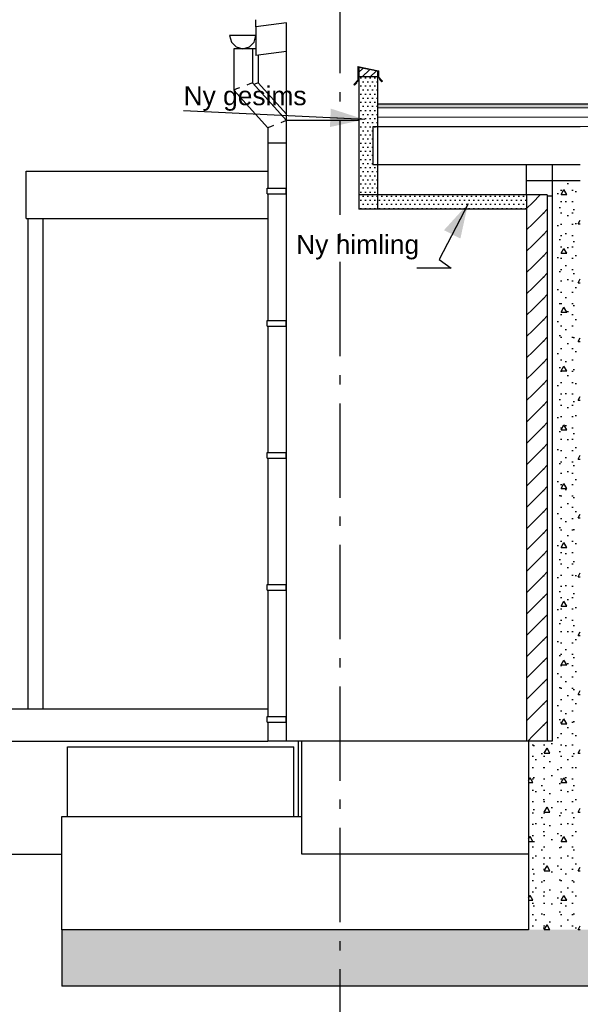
# Model space of a CAD drawing. Header units: millimetres. Extents: x -82116 to -58044, y -2070 to 12890.
# Tile 4 of 65: x -79371 to -76398, y 2255 to 7474. Entities that reach past the tile are written whole.
import ezdxf
from ezdxf.enums import TextEntityAlignment as Align

# ---------------------------------------------------------------- set-up
doc = ezdxf.new("R2010")
doc.units = ezdxf.units.MM
doc.header["$LTSCALE"] = 0.5
doc.header["$MEASUREMENT"] = 0
doc.linetypes.add('Akselinje', pattern=[1500, 1000, -200, 100, -200])
doc.linetypes.add('PLINE', pattern=[0])
for name, color, linetype in [('216- Direkte fundamentering', 7, 'Continuous'), ('216- Direkte fundamentering (Skravur)', 7, 'Continuous'), ('222- Søyler (Nye konstruksjoner)', 7, 'Continuous'), ('223- Bjelker', 7, 'Continuous'), ('232- Ikke-bærende yttervegger', 7, 'Continuous'), ('232- Ikke-bærende yttervegger (Skravur)', 7, 'Continuous'), ('235- Utvendig kledning og overflate(Nye konstruksjoner)', 7, 'Continuous'), ('2411 Bærende innervegger betong', 7, 'Continuous'), ('2411 Bærende innervegger betong (Skravur)', 7, 'Continuous'), ('252- Gulv på grunn_ bunnplate(Nye konstruksjoner)', 7, 'Continuous'), ('256- Faste himlinger og overflatebehandling (Skravur)(Nye konstruksjoner)', 7, 'Continuous'), ('256- Faste himlinger og overflatebehandling(Nye konstruksjoner)', 7, 'Continuous'), ('26-- Yttertak(Nye konstruksjoner)', 7, 'Continuous'), ('261- Primærkonstruksjon (tak)', 7, 'Continuous'), ('261- Primærkonstruksjon (tak)(Nye konstruksjoner)', 7, 'Continuous'), ('262- Taktekking (Skravur)(Nye konstruksjoner)', 7, 'Continuous'), ('265- Gesimser_ takrenner og nedløp (Skravur)(Nye konstruksjoner)', 7, 'Continuous'), ('265- Gesimser_ takrenner og nedløp(Nye konstruksjoner)', 7, 'Continuous'), ('82-- Modullinjer', 7, 'Continuous'), ('832- Tekst bygning(Nye konstruksjoner)', 7, 'Continuous')]:
    doc.layers.add(name, color=color, linetype=linetype)
doc.layers.add('262- Taktekking(Nye konstruksjoner)', color=7, linetype='Continuous', lineweight=0)
doc.styles.add('GENERATED_STYLE_1', font='arial.ttf')
doc.styles.add('GENERATED_STYLE_3', font='arial.ttf')
doc.dimstyles.new('GENERATED_STYLE__2', dxfattribs={"dimtxt": 0.18, "dimasz": 182.4, "dimexe": 0.18, "dimexo": 0.0625, "dimgap": 0, "dimtad": 0, "dimtih": 1, "dimtoh": 1, "dimdec": 4, "dimzin": 0, "dimdsep": 46, "dimcen": 0.09, "dimadec": 0, "dimazin": 0, "dimtfac": 1, "dimtdec": 4, "dimtmove": 0, "dimatfit": 3, "dimldrblk": 'ARROWHEAD_5', "dimfxl": 1, "dimtolj": 1, "dimtzin": 0, "dimarcsym": 0})
pattern_1 = [(0, (0, 0), (0, 311.7692), [30, -150]), (0, (90, 155.9), (0, 311.7692), [30, -150]), (60, (0, 0), (-270, 155.8846), [30, -150]), (60, (180, 0), (-270, 155.8846), [30, -150]), (120, (30, 0), (270, 155.8846), [30, -150]), (120, (210, 0), (270, 155.8846), [30, -150]), (0, (0, 30), (0, 60.000002), [0, -60, 0, -90.000004]), (45, (30, 30), (-42.42641, 42.42641), [0, -45, 0, -75.000003])]
pattern_2 = [(0, (0, 0), (0, 43.30127), [0, -25]), (0, (12.5, 21.65), (0, 43.30127), [0, -25])]
pattern_3 = [(45, (0, 0), (-79.54951, 79.54951), []), (45, (-26.52, 26.52), (-79.54951, 79.54951), [])]

# ---------------------------------------------------------------- blocks, each defined once
blk = doc.blocks.new('Standard grid marker[1]', base_point=(-77673.2, 12390))
at = {"layer": '82-- Modullinjer', "linetype": 'Akselinje'}
blk.add_line((-77673.2, 12190), (-77673.2, 1550), dxfattribs=at)
at = {"layer": '82-- Modullinjer', "style": 'GENERATED_STYLE_1'}
for tag, p in [('AC_MarkerText_1_0', (-77673.2, 12727.5)), ('AC_MarkerText_1_1', (-77673.2, 1187.5))]:
    blk.add_attdef(tag, text='', height=175, rotation=360, dxfattribs=at).set_placement(p, align=Align.TOP_CENTER)
blk = doc.blocks.new('ARROWHEAD_5')
at = {"linetype": 'Continuous'}
blk.add_hatch(color=256, dxfattribs=at).paths.add_polyline_path([(-1, 0.2679), (0, 0), (-1, -0.2679)])
blk.add_line((0, 0), (-1, 0), dxfattribs=at)

msp = doc.modelspace()

# ---------------------------------------------------------------- hatches: boundary and pattern name
at = {"layer": '216- Direkte fundamentering (Skravur)', "linetype": 'Continuous'}
h = msp.add_hatch(dxfattribs=at)
h.set_pattern_fill('Betong_strukturell', color=256, style=0, pattern_type=2)
h.set_pattern_definition(pattern_1)
h.paths.add_polyline_path([(-76673.2, 3650), (-76673.2, 2650), (-76398.2, 2650), (-76398.2, 3650)])
h = msp.add_hatch(dxfattribs=at)
h.set_pattern_fill('Betong_strukturell', color=256, style=0, pattern_type=2)
h.set_pattern_definition(pattern_1)
h.paths.add_polyline_path([(-79148.2, 2350), (-74398.2, 2350), (-74398.2, 2650), (-79148.2, 2650)])
at = {"layer": '232- Ikke-bærende yttervegger (Skravur)', "linetype": 'Continuous'}
h = msp.add_hatch(dxfattribs=at)
h.set_pattern_fill('Skrålinjer_2', color=256, style=0, pattern_type=2)
h.set_pattern_definition([(45, (0, 0), (-56.56854, 56.56854), [80, 0])])
h.paths.add_polyline_path([(-76573.2, 6545), (-76683.2, 6545), (-76683.2, 3650), (-76573.2, 3650)])
at = {"layer": '2411 Bærende innervegger betong (Skravur)', "linetype": 'Continuous'}
h = msp.add_hatch(dxfattribs=at)
h.set_pattern_fill('Betong_strukturell', color=256, style=0, pattern_type=2)
h.set_pattern_definition(pattern_1)
h.paths.add_polyline_path([(-76548.2, 3650), (-76398.2, 3650), (-76398.2, 6620), (-76548.2, 6620)])
at = {"layer": '256- Faste himlinger og overflatebehandling (Skravur)(Nye konstruksjoner)', "linetype": 'Continuous'}
h = msp.add_hatch(dxfattribs=at)
h.set_pattern_fill('Prikker_tett', color=256, style=0, pattern_type=2)
h.set_pattern_definition(pattern_2)
h.paths.add_polyline_path([(-77573.2, 6470), (-76683.2, 6470), (-76683.2, 6545), (-77573.2, 6545)])
at = {"layer": '262- Taktekking (Skravur)(Nye konstruksjoner)', "linetype": 'Continuous'}
msp.add_hatch(color=256, dxfattribs=at).paths.add_polyline_path([(-77473.2, 7025.1), (-68788.2, 7025.1), (-68788.2, 7027.1), (-77473.2, 7027.1)])
h = msp.add_hatch(dxfattribs=at)
h.set_pattern_fill('Prikker_tett', color=256, style=0, pattern_type=2)
h.set_pattern_definition(pattern_2)
h.paths.add_polyline_path([(-77473.2, 6905.1), (-68788.2, 6905.1), (-68788.2, 6907.1), (-77473.2, 6907.1)])
at = {"layer": '262- Taktekking(Nye konstruksjoner)', "linetype": 'Continuous'}
msp.add_hatch(color=256, dxfattribs=at).paths.add_polyline_path([(-77473.2, 7025.1), (-77473.2, 7007.1), (-68788.2, 7007.1), (-68788.2, 7025.1)])
at = {"layer": '265- Gesimser_ takrenner og nedløp (Skravur)(Nye konstruksjoner)', "linetype": 'Continuous'}
h = msp.add_hatch(dxfattribs=at)
h.set_pattern_fill('Skrålinjer_4', color=256, style=0, pattern_type=2)
h.set_pattern_definition(pattern_3)
h.paths.add_polyline_path([(-77577.2, 7224.9), (-77575.2, 7222.4), (-77471.2, 7201.6), (-77469.2, 7203.3)])
h = msp.add_hatch(dxfattribs=at)
h.set_pattern_fill('Skrålinjer_4', color=256, style=0, pattern_type=2)
h.set_pattern_definition(pattern_3)
h.paths.add_polyline_path([(-77577.2, 7152.8), (-77575.2, 7152), (-77575.2, 7222.4), (-77577.2, 7224.9)])
for points in [[(-77575.2, 7152), (-77573.2, 7152), (-77573.2, 7170), (-77573.2, 7220), (-77575.2, 7222.4)], [(-77575.2, 7222.4), (-77573.2, 7220), (-77473.2, 7200), (-77471.2, 7201.6)], [(-77471.2, 7201.6), (-77473.2, 7200), (-77473.2, 7170), (-77471.2, 7170)]]:
    msp.add_hatch(color=256, dxfattribs=at).paths.add_polyline_path(points)
h = msp.add_hatch(dxfattribs=at)
h.set_pattern_fill('Skrålinjer_1', color=256, style=0, pattern_type=2)
h.set_pattern_definition([(45, (0, 0), (-21.213203, 21.213203), [])])
h.paths.add_polyline_path([(-77573.2, 7170), (-77473.2, 7170), (-77473.2, 7200), (-77573.2, 7220)])
h = msp.add_hatch(dxfattribs=at)
h.set_pattern_fill('Skrålinjer_4', color=256, style=0, pattern_type=2)
h.set_pattern_definition(pattern_3)
h.paths.add_polyline_path([(-77471.2, 7170), (-77469.2, 7170.8), (-77469.2, 7203.3), (-77471.2, 7201.6)])
h = msp.add_hatch(dxfattribs=at)
h.set_pattern_fill('Skrålinjer_4', color=256, style=0, pattern_type=2)
h.set_pattern_definition(pattern_3)
h.paths.add_polyline_path([(-77597.8, 7132.2), (-77596.4, 7130.8), (-77575.2, 7152), (-77577.2, 7152.8)])
h = msp.add_hatch(dxfattribs=at)
h.set_pattern_fill('Prikker_tett', color=256, style=0, pattern_type=2)
h.set_pattern_definition(pattern_2)
h.paths.add_polyline_path([(-77573.2, 7170), (-77573.2, 6545), (-77473.2, 6545), (-77473.2, 6705), (-77498.2, 6705), (-77498.2, 6905.1), (-77473.2, 6905.1), (-77473.2, 7170)])
h = msp.add_hatch(dxfattribs=at)
h.set_pattern_fill('Skrålinjer_4', color=256, style=0, pattern_type=2)
h.set_pattern_definition(pattern_3)
h.paths.add_polyline_path([(-77469.2, 7170.8), (-77471.2, 7170), (-77449.9, 7148.8), (-77448.5, 7150.2)])
h = msp.add_hatch(dxfattribs=at)
h.set_pattern_fill('Skrålinjer_4', color=256, style=0, pattern_type=2)
h.set_pattern_definition(pattern_3)
h.paths.add_polyline_path([(-77461.3, 7158.7), (-77462.7, 7157.3), (-77452.1, 7146.7), (-77450.7, 7148.1)])
h = msp.add_hatch(dxfattribs=at)
h.set_pattern_fill('Skrålinjer_4', color=256, style=0, pattern_type=2)
h.set_pattern_definition(pattern_3)
h.paths.add_polyline_path([(-77598.5, 7130.4), (-77597.8, 7128.7), (-77596, 7127.9), (-77594.3, 7128.7), (-77595.7, 7130.1), (-77596.4, 7130.8), (-77597.8, 7132.2)])
h = msp.add_hatch(dxfattribs=at)
h.set_pattern_fill('Skrålinjer_4', color=256, style=0, pattern_type=2)
h.set_pattern_definition(pattern_3)
h.paths.add_polyline_path([(-77595.7, 7130.1), (-77594.3, 7128.7), (-77583.6, 7139.3), (-77585.1, 7140.7)])
h = msp.add_hatch(dxfattribs=at)
h.set_pattern_fill('Skrålinjer_4', color=256, style=0, pattern_type=2)
h.set_pattern_definition(pattern_3)
h.paths.add_polyline_path([(-77450.7, 7148.1), (-77452.1, 7146.7), (-77450.3, 7145.9), (-77448.5, 7146.7), (-77447.8, 7148.4), (-77448.5, 7150.2), (-77449.9, 7148.8)])

# ---------------------------------------------------------------- linework, layer by layer
at = {"layer": '216- Direkte fundamentering', "linetype": 'PLINE'}
for p, q in [((-76673.2, 3650), (-76673.2, 2650)), ((-76573.2, 3650), (-76673.2, 3650)), ((-76548.2, 3650), (-76573.2, 3650)), ((-79148.2, 3250), (-77874.2, 3250)), ((-79148.2, 2650), (-79148.2, 3250)), ((-79148.2, 2650), (-79148.2, 2350)), ((-76673.2, 2650), (-79148.2, 2650)), ((-74398.2, 2350), (-79148.2, 2350))]:
    msp.add_line(p, q, dxfattribs=at)
at = {"layer": '222- Søyler (Nye konstruksjoner)', "linetype": 'PLINE'}
for p, q in [((-79327.2, 3820), (-79327.2, 6420)), ((-79247.2, 3820), (-79247.2, 6420))]:
    msp.add_line(p, q, dxfattribs=at)
at = {"layer": '223- Bjelker', "linetype": 'PLINE'}
msp.add_line((-76548.2, 6705), (-76548.2, 6620), dxfattribs=at)
at = {"layer": '232- Ikke-bærende yttervegger', "linetype": 'PLINE'}
for p, q in [((-76683.2, 6545), (-76683.2, 6470)), ((-76573.2, 6545), (-76683.2, 6545)), ((-76573.2, 6545), (-76573.2, 3650)), ((-76573.2, 6540), (-76548.2, 6540)), ((-76683.2, 6470), (-76683.2, 3650)), ((-76673.2, 3650), (-76683.2, 3650))]:
    msp.add_line(p, q, dxfattribs=at)
at = {"layer": '235- Utvendig kledning og overflate(Nye konstruksjoner)', "linetype": 'PLINE'}
for p, q in [((-77956.2, 6940), (-77956.2, 7456.8)), ((-77577.2, 7224.9), (-77577.2, 7152.8)), ((-77577.2, 7224.9), (-77575.2, 7222.4)), ((-77577.2, 7224.9), (-77469.2, 7203.3)), ((-77575.2, 7222.4), (-77575.2, 7152)), ((-77469.2, 7203.3), (-77471.2, 7201.6)), ((-77469.2, 7203.3), (-77469.2, 7170.8)), ((-77575.2, 7152), (-77596.4, 7130.8)), ((-77577.2, 7152.8), (-77575.2, 7152)), ((-77573.2, 7152), (-77575.2, 7152)), ((-77469.2, 7170.8), (-77471.2, 7170)), ((-77471.2, 7170), (-77449.9, 7148.8)), ((-77461.3, 7158.7), (-77462.7, 7157.3)), ((-77461.3, 7158.7), (-77450.7, 7148.1)), ((-77598.5, 7130.4), (-77597.8, 7128.7)), ((-77597.8, 7132.2), (-77596.4, 7130.8)), ((-77597.8, 7128.7), (-77596, 7127.9)), ((-77596.4, 7130.8), (-77595.7, 7130.1)), ((-77585.1, 7140.7), (-77595.7, 7130.1)), ((-77595.7, 7130.1), (-77594.3, 7128.7)), ((-77585.1, 7140.7), (-77583.6, 7139.3)), ((-77450.7, 7148.1), (-77452.1, 7146.7)), ((-77449.9, 7148.8), (-77450.7, 7148.1)), ((-77448.5, 7146.7), (-77450.3, 7145.9)), ((-77448.5, 7150.2), (-77449.9, 7148.8)), ((-77447.8, 7148.4), (-77448.5, 7146.7)), ((-77956.2, 3650), (-77956.2, 6940)), ((-77937.2, 6940), (-77956.2, 6940)), ((-77573.2, 6940), (-77937.2, 6940)), ((-76683.2, 6545), (-76683.2, 6705)), ((-77937.2, 3650), (-77956.2, 3650)), ((-76683.2, 3650), (-77937.2, 3650)), ((-77874.2, 3050), (-77874.2, 3650)), ((-77868.2, 3050), (-77874.2, 3050)), ((-76673.2, 3050), (-77868.2, 3050))]:
    msp.add_line(p, q, dxfattribs=at)
at = {"layer": '235- Utvendig kledning og overflate(Nye konstruksjoner)', "linetype": 'PLINE', "flags": 128}
for points in [[(-77577.2, 7152.8), (-77597.8, 7132.2), (-77598.5, 7130.4)], [(-77469.2, 7170.8), (-77448.5, 7150.2), (-77447.8, 7148.4)], [(-77462.7, 7157.3), (-77452.1, 7146.7), (-77450.3, 7145.9)], [(-77583.6, 7139.3), (-77594.3, 7128.7), (-77596, 7127.9)]]:
    msp.add_lwpolyline(points, dxfattribs=at)
at = {"layer": '2411 Bærende innervegger betong', "linetype": 'PLINE'}
for p, q in [((-76548.2, 6620), (-76683.2, 6620)), ((-76548.2, 6620), (-76548.2, 3650)), ((-76398.2, 6620), (-76548.2, 6620))]:
    msp.add_line(p, q, dxfattribs=at)
at = {"layer": '252- Gulv på grunn_ bunnplate(Nye konstruksjoner)', "linetype": 'PLINE'}
for p, q in [((-79712.5, 3820), (-78056.2, 3820)), ((-80062.5, 3650), (-78056.2, 3650)), ((-79118.2, 3620), (-77918.2, 3620)), ((-79118.2, 3250), (-79118.2, 3620)), ((-77918.2, 3250), (-77918.2, 3620)), ((-77892.2, 3250), (-77892.2, 3650)), ((-80062.5, 3050), (-79148.2, 3050))]:
    msp.add_line(p, q, dxfattribs=at)
at = {"layer": '256- Faste himlinger og overflatebehandling(Nye konstruksjoner)', "linetype": 'PLINE'}
for p, q in [((-76683.2, 6545), (-77573.2, 6545)), ((-77473.2, 6470), (-77573.2, 6470)), ((-76683.2, 6470), (-77473.2, 6470))]:
    msp.add_line(p, q, dxfattribs=at)
at = {"layer": '26-- Yttertak(Nye konstruksjoner)', "linetype": 'PLINE'}
for p, q in [((-79337.2, 6420), (-79337.2, 6670)), ((-79337.2, 6670), (-78056.2, 6670)), ((-79337.2, 6420), (-78056.2, 6420))]:
    msp.add_line(p, q, dxfattribs=at)
at = {"layer": '261- Primærkonstruksjon (tak)', "linetype": 'PLINE'}
for p, q in [((-77498.2, 6905.1), (-77498.2, 6705)), ((-77473.2, 6905.1), (-77498.2, 6905.1)), ((-76398.2, 6905.1), (-77473.2, 6905.1)), ((-76398.2, 6705), (-77498.2, 6705))]:
    msp.add_line(p, q, dxfattribs=at)
at = {"layer": '261- Primærkonstruksjon (tak)(Nye konstruksjoner)', "linetype": 'PLINE'}
for p in [(-78118.2, 7435.4), (-77956.2, 7305.5)]:
    msp.add_line(p, (-78118.2, 7284.1), dxfattribs=at)
at = {"layer": '262- Taktekking(Nye konstruksjoner)', "linetype": 'PLINE'}
for p, q in [((-77575.2, 7222.4), (-77573.2, 7220)), ((-77575.2, 7222.4), (-77471.2, 7201.6)), ((-77573.2, 7220), (-77473.2, 7200)), ((-77471.2, 7201.6), (-77473.2, 7200)), ((-77473.2, 7200), (-77473.2, 7170)), ((-77471.2, 7170), (-77473.2, 7170)), ((-77471.2, 7201.6), (-77471.2, 7170)), ((-68788.2, 7027.1), (-77473.2, 7027.1)), ((-68788.2, 7025.1), (-77473.2, 7025.1)), ((-68788.2, 7007.1), (-77473.2, 7007.1)), ((-68788.2, 6957.1), (-77473.2, 6957.1)), ((-68788.2, 6907.1), (-77473.2, 6907.1))]:
    msp.add_line(p, q, dxfattribs=at)
at = {"layer": '265- Gesimser_ takrenner og nedløp(Nye konstruksjoner)', "linetype": 'PLINE'}
for p, q in [((-78118.2, 7435.4), (-78118.2, 7473.7)), ((-77956.2, 7456.8), (-78118.2, 7435.4)), ((-78258.2, 7390), (-78248.8, 7355)), ((-78188.2, 7390), (-78258.2, 7390)), ((-78118.2, 7390), (-78188.2, 7390)), ((-78127.5, 7355), (-78118.2, 7390)), ((-78248.8, 7355), (-78223.2, 7329.4)), ((-78232.4, 7320), (-78236.2, 7320)), ((-78236.2, 7320), (-78236.2, 7100.8)), ((-78221.5, 7320), (-78232.4, 7320)), ((-78223.2, 7329.4), (-78188.2, 7320)), ((-78205.3, 7320), (-78221.5, 7320)), ((-78186.2, 7320), (-78205.3, 7320)), ((-78188.2, 7320), (-78153.2, 7329.4)), ((-78167, 7320), (-78186.2, 7320)), ((-78150.8, 7320), (-78167, 7320)), ((-78153.2, 7329.4), (-78127.5, 7355)), ((-78140, 7320), (-78150.8, 7320)), ((-78136.2, 7320), (-78140, 7320)), ((-78136.2, 7320), (-78136.2, 7139.2)), ((-78120.8, 7320), (-78136.2, 7320)), ((-78118.2, 7320), (-78120.8, 7320)), ((-78106.2, 7285.7), (-78106.2, 7139.2)), ((-77573.2, 7220), (-77573.2, 7170)), ((-77573.2, 7170), (-77573.2, 7152)), ((-77473.2, 7170), (-77573.2, 7170)), ((-77573.2, 7152), (-77573.2, 6545)), ((-77473.2, 7170), (-77473.2, 7027.1)), ((-78232.4, 7102.3), (-78236.2, 7100.8)), ((-78236.2, 7100.8), (-78056.2, 6900.8)), ((-78221.5, 7106.4), (-78232.4, 7102.3)), ((-78205.3, 7112.7), (-78221.5, 7106.4)), ((-78150.8, 7133.6), (-78167, 7127.3)), ((-78140, 7137.7), (-78150.8, 7133.6)), ((-78136.2, 7139.2), (-78140, 7137.7)), ((-78136.2, 7139.2), (-77956.2, 6939.2)), ((-78120.8, 7133.6), (-78128.5, 7130.6)), ((-78110, 7137.7), (-78120.8, 7133.6)), ((-78106.2, 7139.2), (-78110, 7137.7)), ((-78106.2, 7139.2), (-77956.2, 6972.5)), ((-78052.4, 6902.3), (-78056.2, 6900.8)), ((-78056.2, 6900.8), (-78056.2, 6820)), ((-78041.5, 6906.4), (-78052.4, 6902.3)), ((-78025.3, 6912.7), (-78041.5, 6906.4)), ((-77970.8, 6933.6), (-77987, 6927.3)), ((-77960, 6937.7), (-77970.8, 6933.6)), ((-77956.2, 6939.2), (-77960, 6937.7)), ((-77473.2, 6905.1), (-77473.2, 6470)), ((-78056.2, 6820), (-78056.2, 6580)), ((-78052.4, 6820), (-78056.2, 6820)), ((-78041.5, 6820), (-78052.4, 6820)), ((-78025.3, 6820), (-78041.5, 6820)), ((-78006.2, 6820), (-78025.3, 6820)), ((-77987, 6820), (-78006.2, 6820)), ((-77970.8, 6820), (-77987, 6820)), ((-77960, 6820), (-77970.8, 6820)), ((-77956.2, 6820), (-77960, 6820)), ((-78058.3, 6580), (-78054.3, 6580)), ((-78058.3, 6550), (-78058.3, 6580)), ((-78054.3, 6580), (-78043, 6580)), ((-78043, 6580), (-78026.2, 6580)), ((-78026.2, 6580), (-78006.3, 6580)), ((-78006.3, 6580), (-77958.3, 6580)), ((-77958.3, 6580), (-77956.3, 6580)), ((-77958.3, 6550), (-77958.3, 6580)), ((-77956.3, 6550), (-77956.3, 6580)), ((-78058.3, 6550), (-78054.3, 6550)), ((-78056.2, 6550), (-78056.2, 5880)), ((-78054.3, 6550), (-78043, 6550)), ((-78043, 6550), (-78026.2, 6550)), ((-78026.2, 6550), (-78006.3, 6550)), ((-78006.3, 6550), (-77958.3, 6550)), ((-77958.3, 6550), (-77956.3, 6550)), ((-77573.2, 6545), (-77573.2, 6470)), ((-78058.3, 5880), (-78054.3, 5880)), ((-78058.3, 5850), (-78058.3, 5880)), ((-78058.3, 5850), (-78054.3, 5850)), ((-78056.2, 5850), (-78056.2, 5180)), ((-78054.3, 5880), (-78043, 5880)), ((-78054.3, 5850), (-78043, 5850)), ((-78043, 5880), (-78026.2, 5880)), ((-78043, 5850), (-78026.2, 5850)), ((-78026.2, 5880), (-78006.3, 5880)), ((-78026.2, 5850), (-78006.3, 5850)), ((-78006.3, 5880), (-77958.3, 5880)), ((-78006.3, 5850), (-77958.3, 5850)), ((-77958.3, 5880), (-77956.3, 5880)), ((-77958.3, 5850), (-77958.3, 5880)), ((-77958.3, 5850), (-77956.3, 5850)), ((-77956.3, 5850), (-77956.3, 5880)), ((-78058.3, 5180), (-78054.3, 5180)), ((-78058.3, 5150), (-78058.3, 5180)), ((-78054.3, 5180), (-78043, 5180)), ((-78043, 5180), (-78026.2, 5180)), ((-78026.2, 5180), (-78006.3, 5180)), ((-78006.3, 5180), (-77958.3, 5180)), ((-77958.3, 5180), (-77956.3, 5180)), ((-77958.3, 5150), (-77958.3, 5180)), ((-77956.3, 5150), (-77956.3, 5180)), ((-78058.3, 5150), (-78054.3, 5150)), ((-78056.2, 5150), (-78056.2, 4480)), ((-78054.3, 5150), (-78043, 5150)), ((-78043, 5150), (-78026.2, 5150)), ((-78026.2, 5150), (-78006.3, 5150)), ((-78006.3, 5150), (-77958.3, 5150)), ((-77958.3, 5150), (-77956.3, 5150)), ((-78058.3, 4480), (-78054.3, 4480)), ((-78058.3, 4450), (-78058.3, 4480)), ((-78058.3, 4450), (-78054.3, 4450)), ((-78056.2, 4450), (-78056.2, 3780)), ((-78054.3, 4480), (-78043, 4480)), ((-78054.3, 4450), (-78043, 4450)), ((-78043, 4480), (-78026.2, 4480)), ((-78043, 4450), (-78026.2, 4450)), ((-78026.2, 4480), (-78006.3, 4480)), ((-78026.2, 4450), (-78006.3, 4450)), ((-78006.3, 4480), (-77958.3, 4480)), ((-78006.3, 4450), (-77958.3, 4450)), ((-77958.3, 4480), (-77956.3, 4480)), ((-77958.3, 4450), (-77958.3, 4480)), ((-77958.3, 4450), (-77956.3, 4450)), ((-77956.3, 4450), (-77956.3, 4480)), ((-78058.3, 3780), (-78054.3, 3780)), ((-78058.3, 3750), (-78058.3, 3780)), ((-78054.3, 3780), (-78043, 3780)), ((-78043, 3780), (-78026.2, 3780)), ((-78026.2, 3780), (-78006.3, 3780)), ((-78006.3, 3780), (-77958.3, 3780)), ((-77958.3, 3780), (-77956.3, 3780)), ((-77958.3, 3750), (-77958.3, 3780)), ((-77956.3, 3750), (-77956.3, 3780)), ((-78058.3, 3750), (-78054.3, 3750)), ((-78056.2, 3750), (-78056.2, 3650)), ((-78054.3, 3750), (-78043, 3750)), ((-78043, 3750), (-78026.2, 3750)), ((-78026.2, 3750), (-78006.3, 3750)), ((-78006.3, 3750), (-77958.3, 3750)), ((-77958.3, 3750), (-77956.3, 3750)), ((-78052.4, 3650), (-78056.2, 3650)), ((-78041.5, 3650), (-78052.4, 3650)), ((-78025.3, 3650), (-78041.5, 3650)), ((-78006.2, 3650), (-78025.3, 3650)), ((-77987, 3650), (-78006.2, 3650)), ((-77970.8, 3650), (-77987, 3650)), ((-77960, 3650), (-77970.8, 3650)), ((-77956.2, 3650), (-77960, 3650))]:
    msp.add_line(p, q, dxfattribs=at)
at = {"layer": '265- Gesimser_ takrenner og nedløp(Nye konstruksjoner)', "linetype": 'PLINE', "flags": 128}
msp.add_lwpolyline([(-77473.2, 7027.1), (-77473.2, 7025.1), (-77473.2, 7007.1), (-77473.2, 6957.1), (-77473.2, 6907.1), (-77473.2, 6905.1)], dxfattribs=at)

# ---------------------------------------------------------------- block references
at = {"layer": '82-- Modullinjer', "linetype": 'PLINE'}
msp.add_blockref('Standard grid marker[1]', (-77673.2, 12390), dxfattribs=at)

# ---------------------------------------------------------------- texts
at = {"layer": '832- Tekst bygning(Nye konstruksjoner)', "linetype": 'Continuous', "char_height": 100, "attachment_point": 7, "style": 'GENERATED_STYLE_3'}
for s, insert in [('\\A1;{\\pql;\\fArial|b0|i0|c0|p0;\\W1.000000;Ny \\fArial|b0|i0|c0|p0;\\W1.000000;gesims}', (-78502.1, 6990.2)), ('\\A1;{\\pql;\\fArial|b0|i0|c0|p0;\\W1.000000;Ny \\fArial|b0|i0|c0|p0;\\W1.000000;himling}', (-77905.1, 6202.4))]:
    msp.add_mtext(s, dxfattribs=dict(at, insert=insert))

# ---------------------------------------------------------------- leaders
at = {"layer": '832- Tekst bygning(Nye konstruksjoner)', "linetype": 'PLINE', "annotation_type": 0, "has_hookline": 1, "hookline_direction": 1}
for points, text_width in [([(-77541.5, 6944.8), (-78502.1, 6990.2)], 635.5), ([(-76993.7, 6497.8), (-77146.7, 6202.4), (-77082.6, 6156.9), (-77265, 6156.9)], 631.6)]:
    msp.add_leader(points, dimstyle='GENERATED_STYLE__2', dxfattribs=dict(at, text_width=text_width))

doc.saveas('drawing.dxf')
